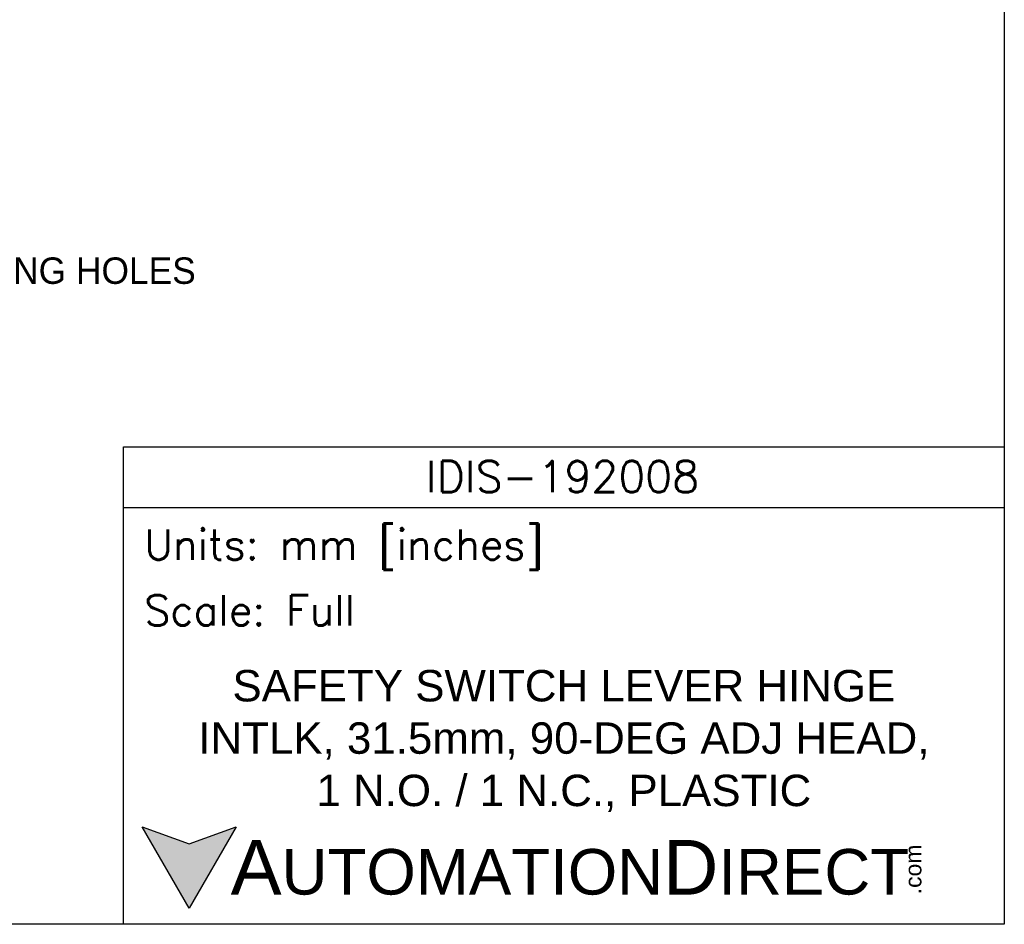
# Model space of a CAD drawing. Header units: inches. Extents: x 0 to 559, y 0 to 432.
# Tile 13 of 15: x 373 to 559, y 0 to 171. Entities that reach past the tile are written whole.
import ezdxf
from ezdxf import colors
from ezdxf.entities.mleader import LeaderData, LeaderLine
from ezdxf.math import Vec2, Vec3

# ---------------------------------------------------------------- set-up
doc = ezdxf.new("R2010")
doc.units = ezdxf.units.IN
doc.header["$LTSCALE"] = 10
doc.header["$MEASUREMENT"] = 0
doc.layers.add('DIMENSIONS', color=140, linetype='Continuous')
doc.layers.add('TEXT', color=140, linetype='Continuous')
doc.styles.add('\\M+2ABAC\\M+2A6A11', font='txt')
doc.styles.add('ROMANS', font='romans.shx')

msp = doc.modelspace()

# ---------------------------------------------------------------- hatches: boundary and pattern name
at = {"layer": 'TEXT'}
msp.add_hatch(color=256, dxfattribs=at).paths.add_polyline_path([(413.49, 18.42), (404.62, 15.19), (395.75, 18.42), (404.62, 3.05)])

# ---------------------------------------------------------------- linework, layer by layer
at = {"layer": 'DEFPOINTS'}
msp.add_lwpolyline([(558.8, 0), (0, 0), (0, 431.8), (558.8, 431.8)], close=True, dxfattribs=at)
at = {"layer": 'TEXT'}
msp.add_line((392.18, 78.85), (558.8, 78.85), dxfattribs=at)
for points in [[(392.18, 0), (392.18, 90.33), (558.8, 90.33), (558.8, 0)], [(413.49, 18.42), (404.62, 3.05), (395.75, 18.42), (404.62, 15.19)]]:
    msp.add_lwpolyline(points, close=True, dxfattribs=at)

# ---------------------------------------------------------------- texts
for s, insert, char_height, width, attachment_point, style in [('IDIS-192008', (475.23, 84.67), 5.9396, 111.8034, 5, 'ROMANS'), (' Units: mm [inches]', (392.18, 70.86), 5.7425, 166.6158, 4, 'ROMANS'), (' Scale: Full', (392.18, 59.38), 5.7425, 166.6158, 4, 'ROMANS'), ('{\\fArial|b0|i0|c0|p34;     \\H1.2x;A\\H0.8333x;UTOMATION\\H1.2x;D\\H0.8333x;IRECT}', (395.75, 10.73), 8.6137, 145.913, 4, '\\M+2ABAC\\M+2A6A11')]:
    msp.add_mtext(s, dxfattribs=dict(at, insert=insert, char_height=char_height, width=width, attachment_point=attachment_point, style=style))
at = {"layer": 'TEXT', "insert": (475.49, 34.67), "char_height": 5.9396, "width": 143.6271, "attachment_point": 5}
msp.add_mtext('{\\fArial|b0|i0|c0|p34;SAFETY SWITCH LEVER HINGE\\PINTLK, 31.5mm, 90-DEG ADJ HEAD,\\P1 N.O. / 1 N.C., PLASTIC}', dxfattribs=at)
at = {"layer": 'TEXT', "insert": (540.01, 5.68), "char_height": 3.1009, "width": 9.1891, "attachment_point": 1, "rotation": 90, "style": '\\M+2ABAC\\M+2A6A11'}
msp.add_mtext('{\\fArial|b0|i0|c0|p34;.com}', dxfattribs=at)

# ---------------------------------------------------------------- leaders
at = {"layer": 'DIMENSIONS'}
ml = msp.add_multileader_mtext('Standard', dxfattribs=at)
ml.set_content('MOUNTING HOLES', color=256)
ml.set_leader_properties()
ml.build(insert=Vec2(0, 0))
ml.multileader.update_dxf_attribs({"text_left_attachment_type": 2, "text_right_attachment_type": 2, "dogleg_length": 4, "arrow_head_size": 5})
ctx = ml.context
ctx.base_point, ctx.char_height, ctx.arrow_head_size, ctx.landing_gap_size, ctx.plane_origin = Vec3(341.94, 123.62), 5, 5, 3, Vec3(318.53, 159.12)
ctx.left_attachment, ctx.right_attachment = 2, 2
notes = []
notes.append((ctx, [(0, (1, 1, 0), (337.94, 123.62), (1, 0), 4, [(0, [(318.53, 159.12)], 0, [])])]))
ctx.mtext.insert, ctx.mtext.flow_direction = Vec3(344.94, 126.12), 5
for ctx, leaders in notes:
    for number, flags, end, landing, length, lines in leaders:
        leader = LeaderData()
        leader.index, (leader.has_last_leader_line, leader.has_dogleg_vector, leader.attachment_direction) = number, flags
        leader.last_leader_point, leader.dogleg_vector, leader.dogleg_length = Vec3(end), Vec3(landing), length
        for number, points, colour, breaks in lines:
            line = LeaderLine()
            line.index, line.vertices, line.color, line.breaks = number, Vec3.list(points), colors.encode_raw_color(colour), breaks
            leader.lines.append(line)
        ctx.leaders.append(leader)

doc.saveas('drawing.dxf')
